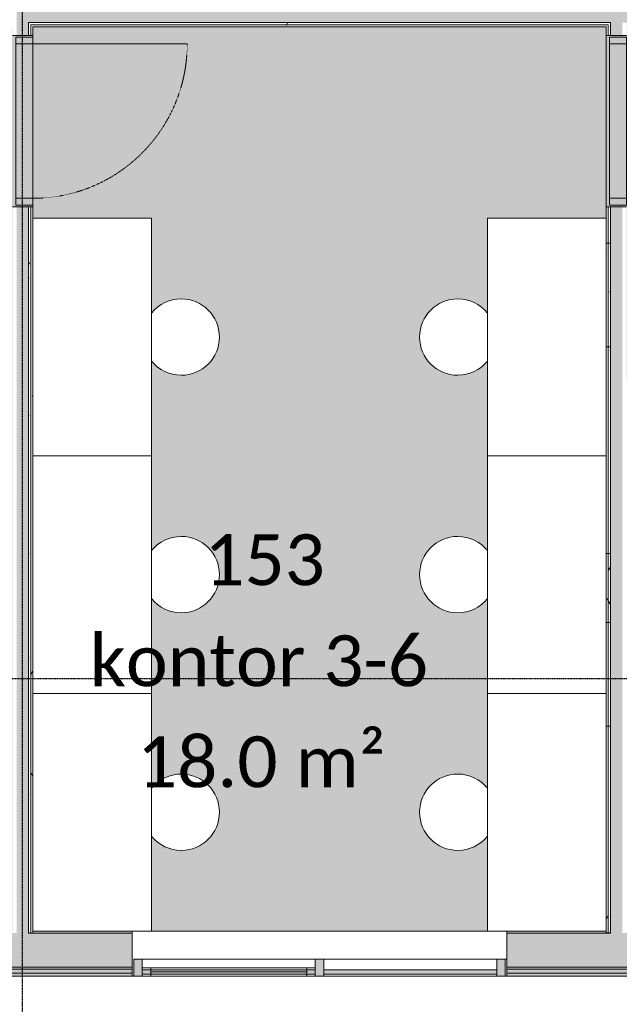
# Model space of a CAD drawing. Header units: millimetres. Extents: x -66110 to 16285, y -16697 to 38719.
# Tile 8 of 55: x -43068 to -39533, y -6719 to -918. Entities that reach past the tile are written whole.
import ezdxf

# ---------------------------------------------------------------- set-up
doc = ezdxf.new("R2010")
doc.units = ezdxf.units.MM
doc.linetypes.add('Dash 1mm', pattern=[2, 1, -1])
doc.linetypes.add('Grid Line', pattern=[5, 2, -1, 1, -1])
for name, color, linetype, lineweight in [('Curtain Panels', 7, 'Continuous', 9), ('Curtain Wall Mullions', 7, 'Continuous', 18), ('Doors', 7, 'Dash 1mm', 9), ('IfcCurtainWall', 7, 'Continuous', 9), ('IfcDoor', 7, 'Continuous', 9), ('IfcGrid', 7, 'Continuous', 9), ('IfcWall', 7, 'Continuous', 9), ('IfcWindow', 7, 'Continuous', 9), ('Not Exported', 7, 'Continuous', 9), ('Windows', 7, 'Continuous', 9)]:
    doc.layers.add(name, color=color, linetype=linetype, lineweight=lineweight)
doc.layers.add('IfcFurniture', color=9, linetype='Continuous', lineweight=9, true_color=0x808080)
doc.styles.add('Calibri', font='calibri.ttf', dxfattribs={"height": 300})
pattern_1 = [(0, (0, 0), (812.8, 203.2), [67.056, -542.544, 67.056, -542.544, -3251.2]), (0, (0, 0), (812.8, 203.2), [-1219.2, 67.056, -1152.144, 67.056, -542.544, -1422.4]), (0, (0, 0), (812.8, 203.2), [-3048, 67.056, -339.344, 67.056, -948.944]), (120, (304.8, 101.6), (-582.37636, 602.30545), [67.056, -542.544, 67.056, -542.544, -3251.2]), (120, (304.8, 101.6), (-582.37636, 602.30545), [-1219.2, 67.056, -1152.144, 67.056, -542.544, -1422.4]), (120, (304.8, 101.6), (-582.37636, 602.30545), [-3048, 67.056, -339.344, 67.056, -948.944]), (240, (406.4, 508), (-230.42364, -805.50545), [67.056, -542.544, 67.056, -542.544, -3251.2]), (240, (406.4, 508), (-230.42364, -805.50545), [-1219.2, 67.056, -1152.144, 67.056, -542.544, -1422.4]), (240, (406.4, 508), (-230.42364, -805.50545), [-3048, 67.056, -339.344, 67.056, -948.944])]

# ---------------------------------------------------------------- blocks, each defined once
blk = doc.blocks.new('_furniture_boks instance - _furniture_boks instance-1962132-plan 01 ny 200')
at = {"layer": 'IfcFurniture'}
for p, q in [((700, 350), (-700, 350)), ((-700, 350), (-700, -350)), ((700, 235), (700, 350))]:
    blk.add_line(p, q, dxfattribs=at)
blk = doc.blocks.new('sto rundl - sto rundl-V64-plan 01 ny 200')
at = {"layer": 'IfcFurniture'}
for start, end in [(128.90058, 180), (0, 51.09942), (180, 360)]:
    blk.add_arc((0, 0), 225, start, end, dxfattribs=at)
blk = doc.blocks.new('_furniture_boks instance - _furniture_boks instance-V65-plan 01 ny 200')
at = {"layer": 'IfcFurniture'}
for p, q in [((700, 350), (-700, 350)), ((-700, 350), (-700, -350)), ((700, -350), (700, 350))]:
    blk.add_line(p, q, dxfattribs=at)
blk = doc.blocks.new('_furniture_boks instance - _furniture_boks instance-V71-plan 01 ny 200')
at = {"layer": 'IfcFurniture'}
for p, q in [((-700, 350), (-700, -350)), ((700, -350), (700, -235)), ((-700, -350), (700, -350))]:
    blk.add_line(p, q, dxfattribs=at)
blk = doc.blocks.new('sto rundl - sto rundl-1958743-plan 01 ny 200')
at = {"layer": 'IfcFurniture'}
for start, end in [(360, 180), (180, 231.09942), (308.90058, 360)]:
    blk.add_arc((0, 0), 225, start, end, dxfattribs=at)
blk = doc.blocks.new('_furniture_boks instance - _furniture_boks instance-V72-plan 01 ny 200')
at = {"layer": 'IfcFurniture'}
for p, q in [((-700, 350), (-700, -350)), ((700, -350), (700, 350)), ((-700, -350), (700, -350))]:
    blk.add_line(p, q, dxfattribs=at)
blk = doc.blocks.new('Dør Enkel_Glassfelt - D10x21__Glassfelt-1960048-plan 01 ny 200')
at = {"layer": 'Doors', "linetype": 'Continuous'}
for p, q in [((-455, 40), (-495, 40)), ((-495, 40), (-495, -60)), ((-455, -60), (-455, 40)), ((455, -60), (455, 40)), ((495, 40), (455, 40)), ((495, -60), (495, 40)), ((-495, -60), (-455, -60)), ((455, -60), (495, -60))]:
    blk.add_line(p, q, dxfattribs=at)
at = {"layer": 'Doors', "color": 150, "linetype": 'Continuous', "true_color": 0x0080ff}
blk.add_line((455, -60), (455, -970), dxfattribs=at)
at = {"layer": 'Doors'}
blk.add_arc((455, -60), 910, 180, 270, dxfattribs=at)
at = {"layer": 'IfcDoor'}
for p, q in [((-455, 40), (455, 40)), ((-455, -60), (455, -60))]:
    blk.add_line(p, q, dxfattribs=at)
blk = doc.blocks.new('System Panel - Gf100-2028170-plan 01 ny 200')
at = {"layer": 'IfcCurtainWall', "true_color": 0x80ffff}
blk.add_hatch(color=131, dxfattribs=at).paths.add_polyline_path([(510, -37.5), (510, -12.5), (-510, -12.5), (-510, -37.5), (185.9, -37.5)])
at = {"layer": 'Curtain Panels'}
for p, q in [((510, -12.5), (-510, -12.5)), ((-510, -12.5), (-510, -37.5)), ((-510, -37.5), (510, -37.5)), ((510, -37.5), (510, -12.5))]:
    blk.add_line(p, q, dxfattribs=at)
blk = doc.blocks.new('Rectangular Mullion - 50x100 høyre-2028166-plan 01 ny 200')
at = {"layer": 'IfcCurtainWall'}
for p, q in [((-41325, -6454), (-42345, -6454)), ((-42345, -6554), (-41325, -6554))]:
    blk.add_line(p, q, dxfattribs=at)
blk = doc.blocks.new('Rectangular Mullion - 50x100 venstre-V83-plan 01 ny 200')
at = {"layer": 'IfcCurtainWall', "true_color": 0xa62f11}
h = blk.add_hatch(color=24, dxfattribs=at)
h.paths.add_polyline_path([(-1, 50), (0, 50), (-1, -50)])
h.paths.add_polyline_path([(-60, 50), (-10, 50), (-10, -50), (-60, -50)])
at = {"layer": 'Curtain Wall Mullions'}
for p, q in [((-60, -50), (-60, 50)), ((-60, 50), (-10, 50)), ((-10, 50), (-10, -50)), ((-1, -50), (-1, 50)), ((-1, 50), (0, 50)), ((0, 50), (0, -50)), ((-10, -50), (-60, -50)), ((0, -50), (-1, -50))]:
    blk.add_line(p, q, dxfattribs=at)
blk = doc.blocks.new('Rectangular Mullion - 50x100 høyre-2028168-plan 01 ny 200')
at = {"layer": 'IfcCurtainWall'}
for p, q in [((-40255, -6454), (-41275, -6454)), ((-40196, -6454), (-40205, -6454)), ((-41275, -6554), (-40255, -6554)), ((-40205, -6554), (-40196, -6554))]:
    blk.add_line(p, q, dxfattribs=at)
blk = doc.blocks.new('Rectangular Mullion - 50x100-1874893-plan 01 ny 200')
at = {"layer": 'IfcCurtainWall', "true_color": 0xa62f11}
blk.add_hatch(color=24, dxfattribs=at).paths.add_polyline_path([(-25, 50), (25, 50), (25, -50), (-25, -50)])
at = {"layer": 'Curtain Wall Mullions'}
for p, q in [((-25, 50), (25, 50)), ((-25, -50), (-25, 50)), ((25, 50), (25, -50)), ((25, -50), (-25, -50))]:
    blk.add_line(p, q, dxfattribs=at)
blk = doc.blocks.new('Curtain Wall-Awning - Curtain Wall-Awning-2075534-plan 01 ny 200')
at = {"layer": 'IfcWindow'}
for p, q in [((-510, 0), (510, 0)), ((510, -50), (-510, -50))]:
    blk.add_line(p, q, dxfattribs=at)
at = {"layer": 'Windows'}
for p, q in [((-510, -50), (-510, 0)), ((-510, 0), (-510, -50)), ((-460, 0), (-510, 0)), ((-510, -50), (-460, -50)), ((-460, -50), (-460, 0)), ((-460, -24.6), (460, -24.6)), ((460, 0), (510, 0)), ((460, -50), (460, 0)), ((510, -50), (460, -50)), ((510, 0), (510, -50)), ((510, 0), (510, -50))]:
    blk.add_line(p, q, dxfattribs=at)
blk = doc.blocks.new('Rectangular Mullion - 50x100 høyre-1874904-plan 01 ny 200')
at = {"layer": 'IfcCurtainWall', "true_color": 0xa62f11}
h = blk.add_hatch(color=24, dxfattribs=at)
h.paths.add_polyline_path([(-10, 50), (-60, 50), (-60, -50), (-10, -50)])
h.paths.add_polyline_path([(0, 50), (-1, 50), (0, -50)])
at = {"layer": 'Curtain Wall Mullions'}
for p, q in [((-60, 50), (-60, -50)), ((-10, 50), (-60, 50)), ((-10, -50), (-10, 50)), ((0, 50), (-1, 50)), ((-1, 50), (-1, -50)), ((0, -50), (0, 50)), ((-60, -50), (-10, -50)), ((-1, -50), (0, -50))]:
    blk.add_line(p, q, dxfattribs=at)
blk = doc.blocks.new('System Panel - Gf100-2028172-plan 01 ny 200')
at = {"layer": 'IfcCurtainWall', "true_color": 0x80ffff}
blk.add_hatch(color=131, dxfattribs=at).paths.add_polyline_path([(510, -37.5), (510, -12.5), (-510, -12.5), (-510, -37.5), (403.3, -37.5)])
at = {"layer": 'Curtain Panels'}
for p, q in [((510, -12.5), (-510, -12.5)), ((-510, -12.5), (-510, -37.5)), ((-510, -37.5), (510, -37.5)), ((510, -37.5), (510, -12.5))]:
    blk.add_line(p, q, dxfattribs=at)
blk = doc.blocks.new('Rectangular Mullion - 50x100 venstre-2031598-plan 01 ny 200')
at = {"layer": 'IfcCurtainWall', "true_color": 0xa62f11}
blk.add_hatch(color=24, dxfattribs=at).paths.add_polyline_path([(-60, 50), (-10, 50), (-10, -50), (-60, -50)])
at = {"layer": 'Curtain Wall Mullions'}
for p, q in [((-60, -50), (-60, 50)), ((-60, 50), (-10, 50)), ((-10, 50), (-10, -50)), ((-1, -50), (-1, 50)), ((-1, 50), (0, 50)), ((0, 50), (0, -50)), ((-10, -50), (-60, -50)), ((0, -50), (-1, -50))]:
    blk.add_line(p, q, dxfattribs=at)
blk = doc.blocks.new('Dør Enkel - D10x21-1991679-plan 01 ny 200')
at = {"layer": 'Doors', "linetype": 'Continuous'}
for p, q in [((-455, 40), (-495, 40)), ((-495, 40), (-495, -60)), ((-455, -60), (-455, 40)), ((455, -60), (455, 40)), ((495, 40), (455, 40)), ((495, -60), (495, 40)), ((-495, -60), (-455, -60)), ((455, -60), (455, -970)), ((455, -60), (495, -60))]:
    blk.add_line(p, q, dxfattribs=at)
at = {"layer": 'Doors'}
blk.add_arc((455, -60), 910, 180, 270, dxfattribs=at)
at = {"layer": 'IfcDoor'}
for p, q in [((-455, 40), (455, 40)), ((-455, -60), (455, -60))]:
    blk.add_line(p, q, dxfattribs=at)

msp = doc.modelspace()

# ---------------------------------------------------------------- hatches: boundary and pattern name
at = {"layer": 'IfcWall', "lineweight": 5, "true_color": 0xffffcd}
h = msp.add_hatch(color=7, dxfattribs=at)
h.paths.add_polyline_path([(-43085, -935), (-43015, -935), (-43015, 153.7), (-43085, 153.7), (-43085, -865)])
h.paths.add_polyline_path([(-43015, 1163.8), (-43015, 1383.7), (-43085, 1383.7), (-43085, 1163.8)])
h.paths.add_polyline_path([(-43015, 2393.7), (-43015, 3400), (-43085, 3400), (-43085, 2393.7)])
msp.add_hatch(color=7, dxfattribs=at).paths.add_polyline_path([(-39718, -935), (-36950, -935), (-36950, -865), (-43015, -865), (-43015, -935), (-40361.7, -935)])
h = msp.add_hatch(color=7, dxfattribs=at)
h.paths.add_polyline_path([(-43085, -6300), (-43015, -6300), (-43015, -2020), (-43085, -2020), (-43085, -6287.5)])
h.paths.add_polyline_path([(-43085, -1010), (-43015, -1010), (-43015, -935), (-43085, -935), (-43085, -960)])
at = {"layer": 'IfcWall', "true_color": 0x787878}
h = msp.add_hatch(dxfattribs=at)
h.set_pattern_fill('FP_1', color=8, style=0, pattern_type=2)
h.set_pattern_definition(pattern_1)
h.paths.add_polyline_path([(-39515, -947.5), (-36962.5, -947.5), (-36962.5, -935), (-39515, -935)])
h.paths.add_polyline_path([(-42990, -947.5), (-39585, -947.5), (-39585, -935), (-43015, -935), (-43015, -947.5), (-43002.5, -947.5)])
h = msp.add_hatch(dxfattribs=at)
h.set_pattern_fill('FP_1', color=8, style=0, pattern_type=2)
h.set_pattern_definition(pattern_1)
h.paths.add_polyline_path([(-43002.5, -6300), (-43002.5, -2020), (-43015, -2020), (-43015, -6300)])
h.paths.add_polyline_path([(-43002.5, -1010), (-43002.5, -947.5), (-43015, -947.5), (-43015, -1010)])
h = msp.add_hatch(dxfattribs=at)
h.set_pattern_fill('FP_1', color=8, style=0, pattern_type=2)
h.set_pattern_definition(pattern_1)
h.paths.add_polyline_path([(-39610, -960), (-39597.5, -960), (-39597.5, -947.5), (-43002.5, -947.5), (-43002.5, -960), (-39718, -960)])
h.paths.add_polyline_path([(-39074.3, -960), (-36962.5, -960), (-36962.5, -947.5), (-39502.5, -947.5), (-39502.5, -960), (-39396.1, -960)])
h = msp.add_hatch(dxfattribs=at)
h.set_pattern_fill('FP_1', color=8, style=0, pattern_type=2)
h.set_pattern_definition(pattern_1)
h.paths.add_polyline_path([(-42990, -6300), (-42990, -2020), (-43002.5, -2020), (-43002.5, -6300)])
h.paths.add_polyline_path([(-43002.5, -1010), (-42990, -1010), (-42990, -960), (-43002.5, -960)])
h = msp.add_hatch(dxfattribs=at)
h.set_pattern_fill('FP_1', color=8, style=0, pattern_type=2)
h.set_pattern_definition(pattern_1)
h.paths.add_polyline_path([(-39597.5, -6300), (-39597.5, -2020), (-39610, -2020), (-39610, -6300)])
h.paths.add_polyline_path([(-39610, -1010), (-39597.5, -1010), (-39597.5, -960), (-39610, -960)])
h = msp.add_hatch(dxfattribs=at)
h.set_pattern_fill('FP_1', color=8, style=0, pattern_type=2)
h.set_pattern_definition(pattern_1)
h.paths.add_polyline_path([(-39585, -6300), (-39585, -2020), (-39597.5, -2020), (-39597.5, -6300)])
h.paths.add_polyline_path([(-39597.5, -1010), (-39585, -1010), (-39585, -947.5), (-39597.5, -947.5), (-39597.5, -960)])
at = {"layer": 'IfcWall', "lineweight": 5, "true_color": 0xffffcd}
h = msp.add_hatch(color=7, dxfattribs=at)
h.paths.add_polyline_path([(-39515, -6300), (-39515, -2020), (-39585, -2020), (-39585, -6300)])
h.paths.add_polyline_path([(-39515, -1010), (-39515, -935), (-39585, -935), (-39585, -1010)])
h = msp.add_hatch(color=7, dxfattribs=at)
h.paths.add_polyline_path([(-40195, -6500), (-39205, -6500), (-39205, -6300), (-40195, -6300)])
h.paths.add_polyline_path([(-36750, -6500), (-36750, -6300), (-37295, -6300), (-37295, -6500), (-36950, -6500)])
h.paths.add_polyline_path([(-57150, -6500), (-54505, -6500), (-54505, -6300), (-57150, -6300)])
h.paths.add_polyline_path([(-48729.9, -6500), (-48205, -6500), (-48205, -6300), (-49695, -6300), (-49695, -6500), (-48990, -6500)])
h.paths.add_polyline_path([(-50805, -6500), (-50805, -6300), (-52295, -6300), (-52295, -6500), (-51240, -6500)])
h.paths.add_polyline_path([(-42936.5, -6500), (-42405, -6500), (-42405, -6300), (-43895, -6300), (-43895, -6500), (-42990, -6500)])
at = {"layer": 'IfcWall', "true_color": 0x787878}
h = msp.add_hatch(dxfattribs=at)
h.set_pattern_fill('FP_1', color=8, style=0, pattern_type=2)
h.set_pattern_definition(pattern_1)
h.paths.add_polyline_path([(-48205, -6300), (-48205, -6287.5), (-48990, -6287.5), (-48990, -6300), (-48729.9, -6300)])
h.paths.add_polyline_path([(-43895, -6300), (-43110, -6300), (-43110, -6287.5), (-43895, -6287.5)])
h.paths.add_polyline_path([(-51240, -6300), (-50805, -6300), (-50805, -6287.5), (-51240, -6287.5)])
h.paths.add_polyline_path([(-51340, -6300), (-51340, -6287.5), (-52140, -6287.5), (-52140, -6300), (-51948.5, -6300)])
h.paths.add_polyline_path([(-36962.5, -6300), (-36950, -6300), (-36950, -6287.5), (-37295, -6287.5), (-37295, -6300), (-37143.1, -6300)])
h.paths.add_polyline_path([(-39718, -6300), (-39610, -6300), (-39610, -6287.5), (-40195, -6287.5), (-40195, -6300)])
h.paths.add_polyline_path([(-57137.5, -6300), (-54505, -6300), (-54505, -6287.5), (-57137.5, -6287.5)])
h.paths.add_polyline_path([(-49110, -6300), (-49110, -6287.5), (-49695, -6287.5), (-49695, -6300), (-49373.6, -6300)])
h.paths.add_polyline_path([(-52295, -6300), (-52260, -6300), (-52260, -6287.5), (-52295, -6287.5)])
h.paths.add_polyline_path([(-39205, -6300), (-39205, -6287.5), (-39490, -6287.5), (-39490, -6300), (-39396.1, -6300)])
h.paths.add_polyline_path([(-42936.5, -6300), (-42405, -6300), (-42405, -6287.5), (-42990, -6287.5), (-42990, -6300)])
at = {"layer": 'IfcWall', "true_color": 0xa62f11}
h = msp.add_hatch(color=24, dxfattribs=at)
h.paths.add_polyline_path([(-57385, -6554), (-54505, -6554), (-54505, -6535), (-57385, -6535)])
h.paths.add_polyline_path([(-49695, -6554), (-48205, -6554), (-48205, -6535), (-49695, -6535)])
h.paths.add_polyline_path([(-50805, -6554), (-50805, -6535), (-52295, -6535), (-52295, -6554), (-51948.5, -6554)])
h.paths.add_polyline_path([(-40195, -6554), (-39205, -6554), (-39205, -6535), (-40195, -6535)])
h.paths.add_polyline_path([(-43895, -6554), (-42405, -6554), (-42405, -6535), (-43895, -6535)])
h.paths.add_polyline_path([(-37143.1, -6554), (-36696, -6554), (-36696, -6535), (-37295, -6535), (-37295, -6554)])
at = {"layer": 'IfcWall', "lineweight": 5, "true_color": 0xf0f0f0}
h = msp.add_hatch(color=7, dxfattribs=at)
h.paths.add_polyline_path([(-39205, -6535), (-39205, -6512), (-40195, -6512), (-40195, -6535), (-39718, -6535)])
h.paths.add_polyline_path([(-36750, -6535), (-36715, -6535), (-36715, -6512), (-37295, -6512), (-37295, -6535), (-37143.1, -6535)])
h.paths.add_polyline_path([(-57137.5, -6535), (-54505, -6535), (-54505, -6512), (-57362, -6512), (-57362, -6535), (-57150, -6535)])
h.paths.add_polyline_path([(-52295, -6535), (-50805, -6535), (-50805, -6512), (-52295, -6512)])
h.paths.add_polyline_path([(-49695, -6535), (-48205, -6535), (-48205, -6512), (-49695, -6512)])
h.paths.add_polyline_path([(-42936.5, -6535), (-42405, -6535), (-42405, -6512), (-43895, -6512), (-43895, -6535), (-43580.2, -6535)])
at = {"layer": 'IfcWall', "lineweight": 5, "true_color": 0x787878}
h = msp.add_hatch(color=8, dxfattribs=at)
h.paths.add_polyline_path([(-43895, -6512), (-42405, -6512), (-42405, -6500), (-43895, -6500)])
h.paths.add_polyline_path([(-54505, -6512), (-54505, -6500), (-57350, -6500), (-57350, -6512), (-55810.8, -6512)])
h.paths.add_polyline_path([(-51240, -6512), (-50805, -6512), (-50805, -6500), (-52295, -6500), (-52295, -6512), (-51252.5, -6512)])
h.paths.add_polyline_path([(-49695, -6512), (-48205, -6512), (-48205, -6500), (-49695, -6500)])
h.paths.add_polyline_path([(-39718, -6512), (-39205, -6512), (-39205, -6500), (-40195, -6500), (-40195, -6512)])
h.paths.add_polyline_path([(-37295, -6512), (-36738, -6512), (-36738, -6500), (-37295, -6500)])
at = {"layer": 'Not Exported', "true_color": 0xdee9dc}
h = msp.add_hatch(color=254, dxfattribs=at)
h.paths.add_polyline_path([(-43580.2, -6287.5), (-43110, -6287.5), (-43110, -2020), (-43050, -2020), (-43050, -1010), (-43110, -1010), (-43110, -960), (-46930, -960), (-46930, -900), (-47940, -900), (-47940, -960), (-48990, -960), (-48990, -1010), (-49050, -1010), (-49050, -2020), (-48990, -2020), (-48990, -2319.8), (-48627.1, -2321.5), (-48615, -2326.5), (-48604.6, -2334.5), (-48594.6, -2349.8), (-48590.7, -2364.7), (-48590, -2369.8), (-48591.7, -3282.8), (-48596.7, -3294.8), (-48604.6, -3305.2), (-48620, -3315.2), (-48634.8, -3319.2), (-48640, -3319.8), (-48990, -3319.8), (-48990, -6287.5), (-43895, -6287.5)])
h.paths.add_polyline_path([(-44240.7, -5696.6), (-44286, -5690.6), (-44328.2, -5673.2), (-44364.4, -5645.3), (-44392.3, -5609.1), (-44409.7, -5566.9), (-44415.7, -5521.6), (-44409.7, -5476.3), (-44397.8, -5447.5), (-44563.6, -5447.5), (-44551.7, -5476.3), (-44545.7, -5521.6), (-44551.7, -5566.9), (-44569.1, -5609.1), (-44597, -5645.3), (-44633.2, -5673.2), (-44675.4, -5690.6), (-44720.7, -5696.6), (-44766, -5690.6), (-44808.2, -5673.2), (-44844.4, -5645.3), (-44872.3, -5609.1), (-44889.7, -5566.9), (-44895.7, -5521.6), (-44889.7, -5476.3), (-44877.8, -5447.5), (-45090, -5447.5), (-45090, -5235.3), (-45118.8, -5247.2), (-45164.1, -5253.2), (-45209.4, -5247.2), (-45251.6, -5229.8), (-45287.8, -5201.9), (-45315.7, -5165.7), (-45333.1, -5123.5), (-45339.1, -5078.2), (-45329.9, -5025.2), (-45315.7, -4990.7), (-45287.8, -4954.5), (-45251.6, -4926.6), (-45209.4, -4909.2), (-45164.1, -4903.2), (-45118.8, -4909.2), (-45090, -4921.1), (-45090, -4755.3), (-45118.8, -4767.2), (-45164.1, -4773.2), (-45209.4, -4767.2), (-45251.6, -4749.8), (-45287.8, -4721.9), (-45315.7, -4685.7), (-45333.1, -4643.5), (-45339.1, -4598.2), (-45333.1, -4552.9), (-45315.7, -4510.7), (-45287.8, -4474.5), (-45251.6, -4446.6), (-45209.4, -4429.2), (-45164.1, -4423.2), (-45118.8, -4429.2), (-45090, -4441.1), (-45090, -4247.5), (-44856.4, -4247.5), (-44868.3, -4218.7), (-44873.5, -4167.5), (-44868.3, -4128.1), (-44850.9, -4085.9), (-44823, -4049.7), (-44786.8, -4021.8), (-44744.6, -4004.4), (-44699.3, -3998.4), (-44654, -4004.4), (-44611.8, -4021.8), (-44575.6, -4049.7), (-44547.7, -4085.9), (-44530.3, -4128.1), (-44524.3, -4173.4), (-44530.3, -4218.7), (-44542.2, -4247.5), (-44376.4, -4247.5), (-44388.3, -4218.7), (-44393.5, -4167.5), (-44388.3, -4128.1), (-44370.9, -4085.9), (-44343, -4049.7), (-44306.8, -4021.8), (-44264.6, -4004.4), (-44219.3, -3998.4), (-44174, -4004.4), (-44131.8, -4021.8), (-44095.6, -4049.7), (-44067.7, -4085.9), (-44050.3, -4128.1), (-44044.3, -4173.4), (-44050.3, -4218.7), (-44062.2, -4247.5), (-43890, -4247.5), (-43890, -4459.7), (-43861.2, -4447.8), (-43815.9, -4441.8), (-43770.6, -4447.8), (-43728.4, -4465.2), (-43692.2, -4493.1), (-43664.3, -4529.3), (-43646.9, -4571.5), (-43640.9, -4616.8), (-43646.9, -4662.1), (-43664.3, -4704.3), (-43692.2, -4740.5), (-43728.4, -4768.4), (-43770.6, -4785.8), (-43815.9, -4791.8), (-43861.2, -4785.8), (-43890, -4773.9), (-43890, -4939.7), (-43861.2, -4927.8), (-43815.9, -4921.8), (-43770.6, -4927.8), (-43728.4, -4945.2), (-43692.2, -4973.1), (-43664.3, -5009.3), (-43646.9, -5051.5), (-43640.9, -5096.8), (-43646.9, -5142.1), (-43664.3, -5184.3), (-43692.2, -5220.5), (-43728.4, -5248.4), (-43770.6, -5265.8), (-43815.9, -5271.8), (-43861.2, -5265.8), (-43890, -5253.9), (-43890, -5447.5), (-44083.6, -5447.5), (-44071.7, -5476.3), (-44065.7, -5521.6), (-44071.7, -5566.9), (-44089.1, -5609.1), (-44117, -5645.3), (-44153.2, -5673.2), (-44195.4, -5690.6), (-44223.9, -5694.4)])
h.paths.add_polyline_path([(-46547.8, -5696.6), (-46593.1, -5690.6), (-46635.3, -5673.2), (-46671.6, -5645.3), (-46699.4, -5609.1), (-46716.9, -5566.9), (-46722.8, -5521.6), (-46716.9, -5476.3), (-46704.9, -5447.5), (-46870.7, -5447.5), (-46858.8, -5476.3), (-46852.8, -5521.6), (-46858.8, -5566.9), (-46876.3, -5609.1), (-46904.1, -5645.3), (-46940.3, -5673.2), (-46982.5, -5690.6), (-47027.8, -5696.6), (-47073.1, -5690.6), (-47115.3, -5673.2), (-47151.6, -5645.3), (-47179.4, -5609.1), (-47196.9, -5566.9), (-47202.8, -5521.6), (-47196.9, -5476.3), (-47184.9, -5447.5), (-47397.1, -5447.5), (-47397.1, -5235.3), (-47425.9, -5247.2), (-47471.2, -5253.2), (-47516.5, -5247.2), (-47558.7, -5229.8), (-47595, -5201.9), (-47622.8, -5165.7), (-47640.3, -5123.5), (-47646.2, -5078.2), (-47637.1, -5025.2), (-47622.8, -4990.7), (-47595, -4954.5), (-47558.7, -4926.6), (-47516.5, -4909.2), (-47471.2, -4903.2), (-47425.9, -4909.2), (-47397.1, -4921.1), (-47397.1, -4755.3), (-47425.9, -4767.2), (-47471.2, -4773.2), (-47516.5, -4767.2), (-47558.7, -4749.8), (-47595, -4721.9), (-47622.8, -4685.7), (-47640.3, -4643.5), (-47646.2, -4598.2), (-47640.3, -4552.9), (-47622.8, -4510.7), (-47595, -4474.5), (-47558.7, -4446.6), (-47516.5, -4429.2), (-47471.2, -4423.2), (-47425.9, -4429.2), (-47397.1, -4441.1), (-47397.1, -4247.5), (-47163.5, -4247.5), (-47175.5, -4218.7), (-47180.6, -4167.5), (-47175.5, -4128.1), (-47158, -4085.9), (-47130.2, -4049.7), (-47093.9, -4021.8), (-47051.7, -4004.4), (-47006.4, -3998.4), (-46961.1, -4004.4), (-46918.9, -4021.8), (-46882.7, -4049.7), (-46854.9, -4085.9), (-46837.4, -4128.1), (-46831.4, -4173.4), (-46837.4, -4218.7), (-46849.3, -4247.5), (-46683.5, -4247.5), (-46695.5, -4218.7), (-46700.6, -4167.5), (-46695.5, -4128.1), (-46678, -4085.9), (-46650.2, -4049.7), (-46613.9, -4021.8), (-46571.7, -4004.4), (-46526.4, -3998.4), (-46481.1, -4004.4), (-46438.9, -4021.8), (-46402.7, -4049.7), (-46374.9, -4085.9), (-46357.4, -4128.1), (-46351.4, -4173.4), (-46357.4, -4218.7), (-46369.3, -4247.5), (-46197.1, -4247.5), (-46197.1, -4459.7), (-46168.3, -4447.8), (-46123, -4441.8), (-46077.7, -4447.8), (-46035.5, -4465.2), (-45999.3, -4493.1), (-45971.5, -4529.3), (-45954, -4571.5), (-45948, -4616.8), (-45954, -4662.1), (-45971.5, -4704.3), (-45999.3, -4740.5), (-46035.5, -4768.4), (-46077.7, -4785.8), (-46123, -4791.8), (-46168.3, -4785.8), (-46197.1, -4773.9), (-46197.1, -4939.7), (-46168.3, -4927.8), (-46123, -4921.8), (-46077.7, -4927.8), (-46035.5, -4945.2), (-45999.3, -4973.1), (-45971.5, -5009.3), (-45954, -5051.5), (-45948, -5096.8), (-45954, -5142.1), (-45971.5, -5184.3), (-45999.3, -5220.5), (-46035.5, -5248.4), (-46077.7, -5265.8), (-46123, -5271.8), (-46168.3, -5265.8), (-46197.1, -5253.9), (-46197.1, -5447.5), (-46390.7, -5447.5), (-46378.8, -5476.3), (-46372.8, -5521.6), (-46378.8, -5566.9), (-46396.3, -5609.1), (-46424.1, -5645.3), (-46460.3, -5673.2), (-46502.5, -5690.6)])
h.paths.add_polyline_path([(-48640, -3289.8), (-48630, -3287.2), (-48633.5, -3287.2), (-48638.4, -3289.2)])
at = {"layer": 'Not Exported', "true_color": 0xefe6fa}
msp.add_hatch(color=7, dxfattribs=at).paths.add_polyline_path([(-42290, -6287.5), (-40310, -6287.5), (-40310, -5728.7), (-40344.7, -5763.4), (-40387.4, -5790.2), (-40434.9, -5806.9), (-40485, -5812.5), (-40535.1, -5806.9), (-40582.6, -5790.2), (-40625.3, -5763.4), (-40660.9, -5727.8), (-40687.7, -5685.1), (-40704.4, -5637.6), (-40710, -5587.5), (-40704.4, -5537.4), (-40687.7, -5489.9), (-40660.9, -5447.2), (-40625.3, -5411.6), (-40582.6, -5384.8), (-40535.1, -5368.1), (-40485, -5362.5), (-40434.9, -5368.1), (-40387.4, -5384.8), (-40344.7, -5411.6), (-40310, -5446.3), (-40310, -4328.7), (-40344.7, -4363.4), (-40387.4, -4390.2), (-40434.9, -4406.9), (-40485, -4412.5), (-40535.1, -4406.9), (-40582.6, -4390.2), (-40625.3, -4363.4), (-40660.9, -4327.8), (-40687.7, -4285.1), (-40704.4, -4237.6), (-40710, -4187.5), (-40704.4, -4137.4), (-40687.7, -4089.9), (-40660.9, -4047.2), (-40625.3, -4011.6), (-40582.6, -3984.8), (-40535.1, -3968.1), (-40485, -3962.5), (-40434.9, -3968.1), (-40387.4, -3984.8), (-40344.7, -4011.6), (-40310, -4046.3), (-40310, -2928.7), (-40344.7, -2963.4), (-40387.4, -2990.2), (-40434.9, -3006.9), (-40485, -3012.5), (-40535.1, -3006.9), (-40582.6, -2990.2), (-40625.3, -2963.4), (-40660.9, -2927.8), (-40687.7, -2885.1), (-40704.4, -2837.6), (-40710, -2787.5), (-40704.4, -2737.4), (-40687.7, -2689.9), (-40660.9, -2647.2), (-40625.3, -2611.6), (-40582.6, -2584.8), (-40535.1, -2568.1), (-40485, -2562.5), (-40434.9, -2568.1), (-40387.4, -2584.8), (-40344.7, -2611.6), (-40310, -2646.3), (-40310, -2087.5), (-39610, -2087.5), (-39610, -2020), (-39550, -2020), (-39550, -1010), (-39610, -1010), (-39610, -960), (-42990, -960), (-42990, -1010), (-43050, -1010), (-43050, -2020), (-42990, -2020), (-42990, -2087.5), (-42290, -2087.5), (-42290, -2646.3), (-42255.3, -2611.6), (-42212.6, -2584.8), (-42165.1, -2568.1), (-42115, -2562.5), (-42064.9, -2568.1), (-42017.4, -2584.8), (-41974.7, -2611.6), (-41939.1, -2647.2), (-41912.3, -2689.9), (-41895.6, -2737.4), (-41890, -2787.5), (-41895.6, -2837.6), (-41912.3, -2885.1), (-41939.1, -2927.8), (-41974.7, -2963.4), (-42017.4, -2990.2), (-42064.9, -3006.9), (-42115, -3012.5), (-42165.1, -3006.9), (-42212.6, -2990.2), (-42255.3, -2963.4), (-42290, -2929.2), (-42290, -4046.3), (-42255.3, -4011.6), (-42212.6, -3984.8), (-42165.1, -3968.1), (-42115, -3962.5), (-42064.9, -3968.1), (-42017.4, -3984.8), (-41974.7, -4011.6), (-41939.1, -4047.2), (-41912.3, -4089.9), (-41895.6, -4137.4), (-41890, -4187.5), (-41895.6, -4237.6), (-41912.3, -4285.1), (-41939.1, -4327.8), (-41974.7, -4363.4), (-42017.4, -4390.2), (-42064.9, -4406.9), (-42115, -4412.5), (-42165.1, -4406.9), (-42212.6, -4390.2), (-42255.3, -4363.4), (-42290, -4329.2), (-42290, -5446.3), (-42255.3, -5411.6), (-42212.6, -5384.8), (-42165.1, -5368.1), (-42115, -5362.5), (-42064.9, -5368.1), (-42017.4, -5384.8), (-41974.7, -5411.6), (-41939.1, -5447.2), (-41912.3, -5489.9), (-41895.6, -5537.4), (-41890, -5587.5), (-41895.6, -5637.6), (-41912.3, -5685.1), (-41939.1, -5727.8), (-41974.7, -5763.4), (-42017.4, -5790.2), (-42064.9, -5806.9), (-42115, -5812.5), (-42165.1, -5806.9), (-42212.6, -5790.2), (-42255.3, -5763.4), (-42290, -5729.2), (-42290, -5882.9)])
h = msp.add_hatch(color=7, dxfattribs=at)
h.paths.add_polyline_path([(-38430, -3100), (-38430, -3040), (-36962.5, -3040), (-36962.5, -2020), (-36850, -2020), (-36850, -1010), (-36962.5, -1010), (-36962.5, -960), (-39490, -961.6), (-39490, -1010), (-39550, -1010), (-39550, -2020), (-39490, -2020), (-39490, -3040), (-39440, -3040), (-39440, -3100), (-39074.3, -3100)])
h.paths.add_polyline_path([(-37672.5, -3007.5), (-37672.5, -2307.5), (-37052.5, -2307.5), (-37052.5, -3007.5)])

# ---------------------------------------------------------------- linework, layer by layer
at = {"layer": 'IfcGrid', "color": 9, "linetype": 'Grid Line', "lineweight": 25, "true_color": 0xc0c0c0}
for p, q in [((-43050, -6068.3), (-43050, 34991.8)), ((-55874.3, -4800), (4529.7, -4800)), ((-43050, -8068.3), (-43050, -6068.3))]:
    msp.add_line(p, q, dxfattribs=at)
at = {"layer": 'IfcWall'}
for p, q in [((-43015, -935), (-43015, -1010)), ((-39585, -935), (-43015, -935)), ((-43002.5, -947.5), (-43002.5, -1010)), ((-39597.5, -947.5), (-43002.5, -947.5)), ((-39597.5, -947.5), (-39597.5, -1010)), ((-39585, -935), (-39585, -1010)), ((-43015, -2020), (-43015, -6300)), ((-43002.5, -2020), (-43002.5, -6300)), ((-39597.5, -2020), (-39597.5, -6300)), ((-39585, -2020), (-39585, -6300)), ((-42405, -6300), (-43015, -6300)), ((-42990, -6287.5), (-42990, -6300)), ((-42290, -6287.5), (-40310, -6287.5)), ((-39585, -6300), (-40195, -6300)), ((-39610, -6287.5), (-39610, -6300)), ((-42405, -6500), (-43895, -6500)), ((-42405, -6512), (-43895, -6512)), ((-42405, -6535), (-43895, -6535)), ((-42395, -6554), (-42404, -6554)), ((-39205, -6500), (-40195, -6500)), ((-39205, -6512), (-40195, -6512)), ((-39205, -6535), (-40195, -6535))]:
    msp.add_line(p, q, dxfattribs=at)
at = {"layer": 'IfcWall', "lineweight": 18}
for p, q in [((-42990, -1010), (-42990, -960)), ((-42990, -960), (-39610, -960)), ((-39610, -960), (-39610, -1010)), ((-43110, -1010), (-42990, -1010)), ((-39610, -1010), (-39490, -1010)), ((-42990, -2020), (-43110, -2020)), ((-42990, -6287.5), (-42990, -2020)), ((-39490, -2020), (-39610, -2020)), ((-39610, -2020), (-39610, -6287.5)), ((-42405, -6287.5), (-42990, -6287.5)), ((-42405, -6554), (-42405, -6287.5)), ((-39610, -6287.5), (-40195, -6287.5)), ((-40195, -6287.5), (-40195, -6554)), ((-43895, -6554), (-42405, -6554)), ((-40195, -6554), (-39205, -6554))]:
    msp.add_line(p, q, dxfattribs=at)
at = {"layer": 'Not Exported', "flags": 128}
msp.add_lwpolyline([(-42990, -6287.5), (-39610, -6287.5), (-39610, -3100), (-39610, -960), (-42990, -960)], close=True, dxfattribs=at)

# ---------------------------------------------------------------- block references
at = {"layer": 'IfcCurtainWall', "rotation": 180}
msp.add_blockref('Rectangular Mullion - 50x100 høyre-1874904-plan 01 ny 200', (-42405, -6504), dxfattribs=at)
msp.add_blockref('Rectangular Mullion - 50x100 høyre-1874904-plan 01 ny 200', (-42405, -6504), dxfattribs=at)
at = {"layer": 'IfcCurtainWall'}
for name, p in [('Rectangular Mullion - 50x100 høyre-2028166-plan 01 ny 200', (0, 0)), ('Rectangular Mullion - 50x100 høyre-2028166-plan 01 ny 200', (0, 0)), ('Rectangular Mullion - 50x100 høyre-2028168-plan 01 ny 200', (0, 0)), ('Rectangular Mullion - 50x100 høyre-2028168-plan 01 ny 200', (0, 0)), ('System Panel - Gf100-2028170-plan 01 ny 200', (-41835, -6504)), ('System Panel - Gf100-2028170-plan 01 ny 200', (-41835, -6504)), ('System Panel - Gf100-2028172-plan 01 ny 200', (-40765, -6504)), ('System Panel - Gf100-2028172-plan 01 ny 200', (-40765, -6504))]:
    msp.add_blockref(name, p, dxfattribs=at)
at = {"layer": 'IfcCurtainWall', "extrusion": (0, 0, -1), "rotation": 180}
for name, p in [('Rectangular Mullion - 50x100-1874893-plan 01 ny 200', (41300, -6504)), ('Rectangular Mullion - 50x100-1874893-plan 01 ny 200', (41300, -6504)), ('Rectangular Mullion - 50x100 venstre-V83-plan 01 ny 200', (40195, -6504)), ('Rectangular Mullion - 50x100 venstre-2031598-plan 01 ny 200', (40195, -6504))]:
    msp.add_blockref(name, p, dxfattribs=at)
at = {"layer": 'IfcDoor'}
for name, p, rotation in [('Dør Enkel - D10x21-1991679-plan 01 ny 200', (-43050, -1515), 89.99999999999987), ('Dør Enkel_Glassfelt - D10x21__Glassfelt-1960048-plan 01 ny 200', (-39550, -1515), 89.99999999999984)]:
    msp.add_blockref(name, p, dxfattribs=dict(at, rotation=rotation))
at = {"layer": 'IfcFurniture'}
for name, p, rotation in [('_furniture_boks instance - _furniture_boks instance-V65-plan 01 ny 200', (-42640, -2787.5), 270.0000000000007), ('_furniture_boks instance - _furniture_boks instance-V72-plan 01 ny 200', (-39960, -2787.5), 269.9999999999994), ('sto rundl - sto rundl-V64-plan 01 ny 200', (-42115, -2787.5), 90.00000000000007), ('sto rundl - sto rundl-1958743-plan 01 ny 200', (-40485, -2787.5), 90.00000000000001), ('_furniture_boks instance - _furniture_boks instance-V65-plan 01 ny 200', (-42640, -4187.5), 270.0000000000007), ('_furniture_boks instance - _furniture_boks instance-V72-plan 01 ny 200', (-39960, -4187.5), 269.9999999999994), ('sto rundl - sto rundl-V64-plan 01 ny 200', (-42115, -4187.5), 90.00000000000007), ('sto rundl - sto rundl-1958743-plan 01 ny 200', (-40485, -4187.5), 90.00000000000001), ('_furniture_boks instance - _furniture_boks instance-1962132-plan 01 ny 200', (-42640, -5587.5), 270.0000000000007), ('_furniture_boks instance - _furniture_boks instance-V71-plan 01 ny 200', (-39960, -5587.5), 269.9999999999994), ('sto rundl - sto rundl-V64-plan 01 ny 200', (-42115, -5587.5), 90.00000000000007), ('sto rundl - sto rundl-1958743-plan 01 ny 200', (-40485, -5587.5), 90.00000000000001)]:
    msp.add_blockref(name, p, dxfattribs=dict(at, rotation=rotation))
at = {"layer": 'Windows'}
msp.add_blockref('Curtain Wall-Awning - Curtain Wall-Awning-2075534-plan 01 ny 200', (-41835, -6504), dxfattribs=at)

# ---------------------------------------------------------------- texts
at = {"layer": 'Not Exported', "char_height": 300, "attachment_point": 1, "style": 'Calibri'}
for s, insert, width in [('153', (-41979.2, -3949.6), 913.924), ('kontor 3-6', (-42653.9, -4544.9), 2533.332), ('18.0 m²', (-42376.1, -5140.2), 1859.915)]:
    msp.add_mtext(s, dxfattribs=dict(at, insert=insert, width=width))

doc.saveas('drawing.dxf')
